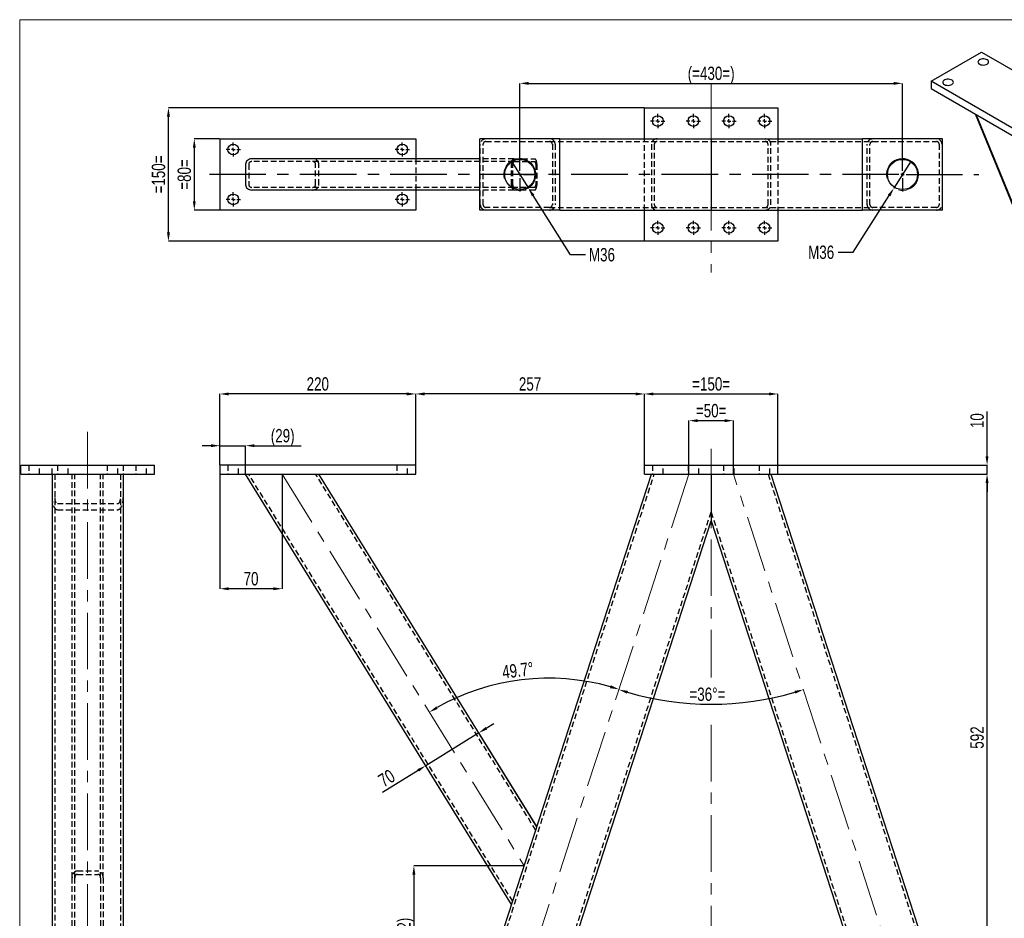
# Model space of a CAD drawing. Header units: millimetres. Extents: x 0 to 841, y 0 to 594.
# Tile 7 of 12: x 392 to 613, y 106 to 308. Entities that reach past the tile are written whole.
import ezdxf

# ---------------------------------------------------------------- set-up
doc = ezdxf.new("R2010")
doc.units = ezdxf.units.MM
doc.header["$PDSIZE"] = -1
doc.linetypes.add('CENTERX2', pattern=[20.32, 12.7, -2.54, 2.54, -2.54])
doc.linetypes.add('HIDDEN', pattern=[1.905, 1.27, -0.635])
for name, color, linetype in [('COTES', 1, 'Continuous'), ('TRAIT-FINS', 9, 'Continuous'), ('TRAIT-MIXTES', 3, 'CENTERX2'), ('TRAIT-TIRET', 2, 'HIDDEN')]:
    doc.layers.add(name, color=color, linetype=linetype)
doc.layers.add('TRAIT-FORT', color=4, linetype='Continuous', lineweight=25)
doc.styles.add('SLDTEXTSTYLE0', font='TXT', dxfattribs={"width": 0.75})
doc.dimstyles.new('SLDDIMSTYLE10', dxfattribs={"dimtxt": 3, "dimasz": 2, "dimexe": 0, "dimexo": 0.0625, "dimgap": 0.75, "dimtad": 1, "dimdec": 4, "dimlfac": 5, "dimzin": 12, "dimdsep": 46, "dimtxsty": 'SLDTEXTSTYLE0', "dimsah": 1, "dimcen": 0.09, "dimazin": 3, "dimtfac": 1, "dimtofl": 0, "dimtmove": 0, "dimatfit": 3, "dimfxl": 1, "dimfrac": 2, "dimtolj": 1, "dimtzin": 12, "dimarcsym": 0})
doc.dimstyles.new('SLDDIMSTYLE12', dxfattribs={"dimtxt": 3, "dimasz": 2, "dimexe": 0, "dimexo": 0.0625, "dimgap": 0.75, "dimtad": 1, "dimdec": 0, "dimlfac": 5, "dimrnd": 1e-09, "dimzin": 12, "dimdsep": 46, "dimtxsty": 'SLDTEXTSTYLE0', "dimsah": 1, "dimcen": 0.09, "dimadec": 0, "dimazin": 3, "dimtfac": 1, "dimtdec": 0, "dimtmove": 0, "dimatfit": 0, "dimfxl": 1, "dimfrac": 2, "dimtolj": 1, "dimtzin": 12, "dimarcsym": 0})
doc.dimstyles.new('SLDDIMSTYLE14', dxfattribs={"dimtxt": 3, "dimasz": 2, "dimexe": 0, "dimexo": 0.0625, "dimgap": 0.75, "dimtad": 1, "dimdec": 4, "dimlfac": 5, "dimzin": 12, "dimdsep": 46, "dimtxsty": 'SLDTEXTSTYLE0', "dimsah": 1, "dimcen": 0.09, "dimadec": 1, "dimazin": 3, "dimtfac": 1, "dimtofl": 0, "dimtmove": 0, "dimatfit": 3, "dimfxl": 1, "dimfrac": 2, "dimtolj": 1, "dimtzin": 12, "dimarcsym": 0})
doc.dimstyles.new('SLDDIMSTYLE5', dxfattribs={"dimtxt": 3, "dimasz": 2, "dimexe": 0, "dimexo": 0.0625, "dimgap": 0.75, "dimtad": 1, "dimlfac": 5, "dimrnd": 1e-09, "dimzin": 12, "dimdsep": 46, "dimtxsty": 'SLDTEXTSTYLE0', "dimsah": 1, "dimcen": 0.09, "dimadec": 0, "dimazin": 3, "dimtfac": 1, "dimtofl": 0, "dimtmove": 0, "dimatfit": 3, "dimfxl": 1, "dimfrac": 2, "dimtolj": 1, "dimtzin": 12, "dimarcsym": 0})
doc.dimstyles.new('SLDDIMSTYLE6', dxfattribs={"dimtxt": 3, "dimasz": 2, "dimexe": 0, "dimexo": 0.0625, "dimgap": 0.75, "dimtad": 1, "dimlfac": 5, "dimrnd": 1e-09, "dimzin": 12, "dimdsep": 46, "dimtxsty": 'SLDTEXTSTYLE0', "dimsah": 1, "dimcen": 0.09, "dimadec": 0, "dimazin": 3, "dimtfac": 1, "dimtmove": 0, "dimatfit": 0, "dimfxl": 1, "dimfrac": 2, "dimtolj": 1, "dimtzin": 12, "dimarcsym": 0})
doc.dimstyles.new('SLDDIMSTYLE7', dxfattribs={"dimtxt": 3, "dimasz": 2, "dimexe": 0, "dimexo": 0.0625, "dimgap": 0.75, "dimtad": 0, "dimtih": 1, "dimtoh": 1, "dimlfac": 5, "dimrnd": 1e-09, "dimzin": 12, "dimdsep": 46, "dimtxsty": 'SLDTEXTSTYLE0', "dimblk1": 'NONE', "dimsah": 1, "dimcen": 0, "dimadec": 0, "dimazin": 3, "dimtfac": 1, "dimtmove": 0, "dimatfit": 3, "dimldrblk": 'NONE', "dimfxl": 1, "dimfrac": 2, "dimtolj": 1, "dimtzin": 12, "dimarcsym": 0})

# ---------------------------------------------------------------- blocks, each defined once
blk = doc.blocks.new('_D_89')
at = {"layer": 'COTES', "color": 0, "lineweight": -2, "transparency": 16777216}
blk.add_arc((546.93, 221.44), 67.1, 253.7077, 286.2923, dxfattribs=at)
at = {"layer": 'COTES', "color": 0, "transparency": 16777216}
for points in [[(528, 156.71), (528.2, 157.34), (526.19, 157.62)], [(565.65, 157.34), (565.85, 156.71), (567.66, 157.62)]]:
    blk.add_solid(points, dxfattribs=at)
at = {"layer": 'Defpoints', "color": 0, "transparency": 16777216}
for p in [(541.93, 206.05), (551.93, 206.05), (539.91, 154.7), (503.46, 87.65), (590.4, 87.65)]:
    blk.add_point(p, dxfattribs=at)
at = {"layer": 'COTES', "color": 0, "transparency": 16777216, "insert": (542.05, 158.08), "char_height": 3, "attachment_point": 1, "style": 'SLDTEXTSTYLE0'}
blk.add_mtext('\\A1;=36°=', dxfattribs=at)
blk = doc.blocks.new('_D_90')
at = {"layer": 'COTES', "color": 0, "lineweight": -2, "transparency": 16777216}
for p, q in [((541.93, 206.11), (541.93, 218.05)), ((543.93, 218.05), (549.93, 218.05)), ((551.93, 206.11), (551.93, 218.05))]:
    blk.add_line(p, q, dxfattribs=at)
at = {"layer": 'COTES', "color": 0, "transparency": 16777216}
for points in [[(543.93, 218.38), (543.93, 217.71), (541.93, 218.05)], [(549.93, 218.38), (549.93, 217.71), (551.93, 218.05)]]:
    blk.add_solid(points, dxfattribs=at)
at = {"layer": 'Defpoints', "color": 0, "transparency": 16777216}
for p in [(551.93, 218.05), (541.93, 206.05), (551.93, 206.05)]:
    blk.add_point(p, dxfattribs=at)
at = {"layer": 'COTES', "color": 0, "transparency": 16777216, "insert": (546.93, 221.8), "char_height": 3, "attachment_point": 2, "style": 'SLDTEXTSTYLE0'}
blk.add_mtext('\\A1;=50=', dxfattribs=at)
blk = doc.blocks.new('_D_91')
at = {"layer": 'COTES', "color": 0, "lineweight": -2, "transparency": 16777216}
blk.add_arc((510.44, 109.13), 51.05, 74.2449, 119.4765, dxfattribs=at)
at = {"layer": 'COTES', "color": 0, "transparency": 16777216}
for points in [[(524.39, 158.58), (524.2, 157.94), (526.21, 157.68)], [(485.49, 153.28), (485.15, 153.85), (483.6, 152.55)]]:
    blk.add_solid(points, dxfattribs=at)
at = {"layer": 'Defpoints', "color": 0, "transparency": 16777216}
for p in [(450.53, 206.05), (541.93, 206.05), (511.71, 160.16), (504.92, 118.05), (503.46, 87.65)]:
    blk.add_point(p, dxfattribs=at)
at = {"layer": 'COTES', "color": 0, "transparency": 16777216, "insert": (499.8, 163.04), "char_height": 3, "attachment_point": 1, "rotation": 6.8607, "style": 'SLDTEXTSTYLE0'}
blk.add_mtext('\\A1;49.7°', dxfattribs=at)
blk = doc.blocks.new('_D_92')
at = {"layer": 'COTES', "color": 0, "lineweight": -2, "transparency": 16777216}
for p, q in [((504.86, 118.05), (480.13, 118.05)), ((480.13, 116.05), (480.13, 89.65)), ((494.87, 87.65), (480.13, 87.65))]:
    blk.add_line(p, q, dxfattribs=at)
at = {"layer": 'COTES', "color": 0, "transparency": 16777216}
for points in [[(479.79, 116.05), (480.46, 116.05), (480.13, 118.05)], [(479.79, 89.65), (480.46, 89.65), (480.13, 87.65)]]:
    blk.add_solid(points, dxfattribs=at)
at = {"layer": 'Defpoints', "color": 0, "transparency": 16777216}
for p in [(504.92, 118.05), (480.13, 87.65), (494.93, 87.65)]:
    blk.add_point(p, dxfattribs=at)
at = {"layer": 'COTES', "color": 0, "transparency": 16777216, "insert": (476.38, 102.85), "char_height": 3, "attachment_point": 2, "rotation": 90, "style": 'SLDTEXTSTYLE0'}
blk.add_mtext('\\A1;(152)', dxfattribs=at)
blk = doc.blocks.new('_D_93')
at = {"layer": 'COTES', "color": 0, "lineweight": -2, "transparency": 16777216}
for p, q in [((436.53, 205.98), (436.53, 180.29)), ((450.53, 205.98), (450.53, 180.29)), ((448.53, 180.29), (438.53, 180.29))]:
    blk.add_line(p, q, dxfattribs=at)
at = {"layer": 'COTES', "color": 0, "transparency": 16777216}
for points in [[(438.53, 180.62), (438.53, 179.95), (436.53, 180.29)], [(448.53, 180.62), (448.53, 179.95), (450.53, 180.29)]]:
    blk.add_solid(points, dxfattribs=at)
at = {"layer": 'Defpoints', "color": 0, "transparency": 16777216}
for p in [(436.53, 206.05), (450.53, 206.05), (436.53, 180.29)]:
    blk.add_point(p, dxfattribs=at)
at = {"layer": 'COTES', "color": 0, "transparency": 16777216, "insert": (443.53, 184.04), "char_height": 3, "attachment_point": 2, "style": 'SLDTEXTSTYLE0'}
blk.add_mtext('\\A1;70', dxfattribs=at)
blk = doc.blocks.new('_D_94')
at = {"layer": 'COTES', "color": 0, "lineweight": -2, "transparency": 16777216}
for p, q in [((561.99, 206.05), (608.93, 206.05)), ((608.93, 89.65), (608.93, 204.05)), ((598.99, 87.65), (608.93, 87.65))]:
    blk.add_line(p, q, dxfattribs=at)
at = {"layer": 'COTES', "color": 0, "transparency": 16777216}
for points in [[(608.59, 204.05), (609.26, 204.05), (608.93, 206.05)], [(608.59, 89.65), (609.26, 89.65), (608.93, 87.65)]]:
    blk.add_solid(points, dxfattribs=at)
at = {"layer": 'Defpoints', "color": 0, "transparency": 16777216}
for p in [(561.93, 206.05), (608.93, 206.05), (598.93, 87.65)]:
    blk.add_point(p, dxfattribs=at)
at = {"layer": 'COTES', "color": 0, "transparency": 16777216, "insert": (605.18, 146.85), "char_height": 3, "attachment_point": 2, "rotation": 90, "style": 'SLDTEXTSTYLE0'}
blk.add_mtext('\\A1;592', dxfattribs=at)
blk = doc.blocks.new('_D_96')
at = {"layer": 'COTES', "color": 0, "lineweight": -2, "transparency": 16777216}
for p, q in [((608.93, 210.05), (608.93, 220.11)), ((561.99, 208.05), (608.93, 208.05)), ((608.93, 206.05), (608.93, 208.05)), ((561.99, 206.05), (608.93, 206.05)), ((608.93, 204.05), (608.93, 202.05))]:
    blk.add_line(p, q, dxfattribs=at)
at = {"layer": 'COTES', "color": 0, "transparency": 16777216}
for points in [[(608.59, 210.05), (609.26, 210.05), (608.93, 208.05)], [(608.59, 204.05), (609.26, 204.05), (608.93, 206.05)]]:
    blk.add_solid(points, dxfattribs=at)
at = {"layer": 'Defpoints', "color": 0, "transparency": 16777216}
for p in [(561.93, 208.05), (561.93, 206.05), (608.93, 206.05)]:
    blk.add_point(p, dxfattribs=at)
at = {"layer": 'COTES', "color": 0, "transparency": 16777216, "insert": (605.18, 218.05), "char_height": 3, "attachment_point": 2, "rotation": 90, "style": 'SLDTEXTSTYLE0'}
blk.add_mtext('\\A1;10', dxfattribs=at)
blk = doc.blocks.new('_D_100')
at = {"layer": 'COTES', "color": 0, "lineweight": -2, "transparency": 16777216}
for p, q in [((531.93, 208.11), (531.93, 224.05)), ((533.93, 224.05), (559.93, 224.05)), ((561.93, 208.11), (561.93, 224.05))]:
    blk.add_line(p, q, dxfattribs=at)
at = {"layer": 'COTES', "color": 0, "transparency": 16777216}
for points in [[(533.93, 224.38), (533.93, 223.71), (531.93, 224.05)], [(559.93, 224.38), (559.93, 223.71), (561.93, 224.05)]]:
    blk.add_solid(points, dxfattribs=at)
at = {"layer": 'Defpoints', "color": 0, "transparency": 16777216}
for p in [(561.93, 224.05), (531.93, 208.05), (561.93, 208.05)]:
    blk.add_point(p, dxfattribs=at)
at = {"layer": 'COTES', "color": 0, "transparency": 16777216, "insert": (546.93, 227.8), "char_height": 3, "attachment_point": 2, "style": 'SLDTEXTSTYLE0'}
blk.add_mtext('\\A1;=150=', dxfattribs=at)
blk = doc.blocks.new('_D_101')
at = {"layer": 'COTES', "color": 0, "lineweight": -2, "transparency": 16777216}
for p, q in [((436.53, 208.11), (436.53, 224.05)), ((478.53, 224.05), (438.53, 224.05)), ((480.53, 208.11), (480.53, 224.05))]:
    blk.add_line(p, q, dxfattribs=at)
at = {"layer": 'COTES', "color": 0, "transparency": 16777216}
for points in [[(438.53, 224.38), (438.53, 223.71), (436.53, 224.05)], [(478.53, 224.38), (478.53, 223.71), (480.53, 224.05)]]:
    blk.add_solid(points, dxfattribs=at)
at = {"layer": 'Defpoints', "color": 0, "transparency": 16777216}
for p in [(436.53, 224.05), (436.53, 208.05), (480.53, 208.05)]:
    blk.add_point(p, dxfattribs=at)
at = {"layer": 'COTES', "color": 0, "transparency": 16777216, "insert": (458.53, 227.8), "char_height": 3, "attachment_point": 2, "style": 'SLDTEXTSTYLE0'}
blk.add_mtext('\\A1;220', dxfattribs=at)
blk = doc.blocks.new('_D_102')
at = {"layer": 'COTES', "color": 0, "lineweight": -2, "transparency": 16777216}
for p, q in [((480.53, 208.11), (480.53, 224.05)), ((529.93, 224.05), (482.53, 224.05)), ((531.93, 208.11), (531.93, 224.05))]:
    blk.add_line(p, q, dxfattribs=at)
at = {"layer": 'COTES', "color": 0, "transparency": 16777216}
for points in [[(482.53, 224.38), (482.53, 223.71), (480.53, 224.05)], [(529.93, 224.38), (529.93, 223.71), (531.93, 224.05)]]:
    blk.add_solid(points, dxfattribs=at)
at = {"layer": 'Defpoints', "color": 0, "transparency": 16777216}
for p in [(480.53, 224.05), (480.53, 208.05), (531.93, 208.05)]:
    blk.add_point(p, dxfattribs=at)
at = {"layer": 'COTES', "color": 0, "transparency": 16777216, "insert": (506.23, 227.8), "char_height": 3, "attachment_point": 2, "style": 'SLDTEXTSTYLE0'}
blk.add_mtext('\\A1;257', dxfattribs=at)
blk = doc.blocks.new('_D_103')
at = {"layer": 'COTES', "color": 0, "lineweight": -2, "transparency": 16777216}
for p, q in [((434.53, 212.43), (432.53, 212.43)), ((436.53, 208.11), (436.53, 212.43)), ((436.53, 212.43), (442.3, 212.43)), ((442.3, 206.11), (442.3, 212.43)), ((444.3, 212.43), (454.76, 212.43))]:
    blk.add_line(p, q, dxfattribs=at)
at = {"layer": 'COTES', "color": 0, "transparency": 16777216}
for points in [[(434.53, 212.76), (434.53, 212.1), (436.53, 212.43)], [(444.3, 212.76), (444.3, 212.1), (442.3, 212.43)]]:
    blk.add_solid(points, dxfattribs=at)
at = {"layer": 'Defpoints', "color": 0, "transparency": 16777216}
for p in [(436.53, 212.43), (436.53, 208.05), (442.3, 206.05)]:
    blk.add_point(p, dxfattribs=at)
at = {"layer": 'COTES', "color": 0, "transparency": 16777216, "insert": (450.64, 216.18), "char_height": 3, "attachment_point": 2, "style": 'SLDTEXTSTYLE0'}
blk.add_mtext('\\A1;(29)', dxfattribs=at)
blk = doc.blocks.new('_D_104')
at = {"layer": 'COTES', "color": 0, "lineweight": -2, "transparency": 16777216}
for p, q in [((496.4, 148.94), (498.11, 150)), ((494.7, 147.89), (482.79, 140.53)), ((507.73, 126.83), (494.7, 147.89)), ((481.09, 139.48), (473.1, 134.54)), ((502.05, 109.37), (482.79, 140.53))]:
    blk.add_line(p, q, dxfattribs=at)
at = {"layer": 'COTES', "color": 0, "transparency": 16777216}
for points in [[(496.23, 149.23), (496.58, 148.66), (494.7, 147.89)], [(480.92, 139.76), (481.27, 139.2), (482.79, 140.53)]]:
    blk.add_solid(points, dxfattribs=at)
at = {"layer": 'Defpoints', "color": 0, "transparency": 16777216}
for p in [(482.79, 140.53), (507.76, 126.77), (502.09, 109.32)]:
    blk.add_point(p, dxfattribs=at)
at = {"layer": 'COTES', "color": 0, "transparency": 16777216, "insert": (473.2, 139.01), "char_height": 3, "attachment_point": 2, "rotation": 31.7214, "style": 'SLDTEXTSTYLE0'}
blk.add_mtext('\\A1;70', dxfattribs=at)
blk = doc.blocks.new('_D_105')
at = {"layer": 'COTES', "color": 0, "lineweight": -2, "transparency": 16777216}
for p, q in [((531.87, 288.36), (424.97, 288.36)), ((424.97, 260.36), (424.97, 286.36)), ((531.87, 258.36), (424.97, 258.36))]:
    blk.add_line(p, q, dxfattribs=at)
at = {"layer": 'COTES', "color": 0, "transparency": 16777216}
for points in [[(424.64, 286.36), (425.3, 286.36), (424.97, 288.36)], [(424.64, 260.36), (425.3, 260.36), (424.97, 258.36)]]:
    blk.add_solid(points, dxfattribs=at)
at = {"layer": 'Defpoints', "color": 0, "transparency": 16777216}
for p in [(424.97, 288.36), (531.93, 288.36), (531.93, 258.36)]:
    blk.add_point(p, dxfattribs=at)
at = {"layer": 'COTES', "color": 0, "transparency": 16777216, "insert": (421.22, 273.36), "char_height": 3, "attachment_point": 2, "rotation": 90, "style": 'SLDTEXTSTYLE0'}
blk.add_mtext('\\A1;=150=', dxfattribs=at)
blk = doc.blocks.new('_D_106')
at = {"layer": 'COTES', "color": 0, "lineweight": -2, "transparency": 16777216}
for p, q in [((502.01, 276.41), (505.85, 270.32)), ((515.32, 255.33), (506.92, 268.63)), ((518.71, 255.33), (515.32, 255.33))]:
    blk.add_line(p, q, dxfattribs=at)
at = {"layer": 'COTES', "color": 0, "transparency": 16777216}
blk.add_solid([(507.2, 268.81), (506.64, 268.45), (505.85, 270.32)], dxfattribs=at)
at = {"layer": 'Defpoints', "color": 0, "transparency": 16777216}
for p in [(502.01, 276.41), (505.85, 270.32)]:
    blk.add_point(p, dxfattribs=at)
at = {"layer": 'COTES', "color": 0, "transparency": 16777216, "insert": (519.46, 256.83), "char_height": 3, "attachment_point": 1, "style": 'SLDTEXTSTYLE0'}
blk.add_mtext('\\A1;M36', dxfattribs=at)
blk = doc.blocks.new('_None')
blk = doc.blocks.new('_D_107')
at = {"layer": 'COTES', "color": 0, "lineweight": -2, "transparency": 16777216}
for p, q in [((591.85, 276.41), (588, 270.32)), ((578.87, 255.89), (586.93, 268.63)), ((575.47, 255.89), (578.87, 255.89))]:
    blk.add_line(p, q, dxfattribs=at)
at = {"layer": 'COTES', "color": 0, "transparency": 16777216}
blk.add_solid([(586.65, 268.81), (587.21, 268.45), (588, 270.32)], dxfattribs=at)
at = {"layer": 'Defpoints', "color": 0, "transparency": 16777216}
for p in [(591.85, 276.41), (588, 270.32)]:
    blk.add_point(p, dxfattribs=at)
at = {"layer": 'COTES', "color": 0, "transparency": 16777216, "insert": (568.72, 257.39), "char_height": 3, "attachment_point": 1, "style": 'SLDTEXTSTYLE0'}
blk.add_mtext('\\A1;M36', dxfattribs=at)
blk = doc.blocks.new('_D_108')
at = {"layer": 'COTES', "color": 0, "lineweight": -2, "transparency": 16777216}
for p, q in [((503.93, 277.23), (503.93, 293.84)), ((505.93, 293.84), (587.93, 293.84)), ((589.93, 277.23), (589.93, 293.84))]:
    blk.add_line(p, q, dxfattribs=at)
at = {"layer": 'COTES', "color": 0, "transparency": 16777216}
for points in [[(505.93, 294.17), (505.93, 293.5), (503.93, 293.84)], [(587.93, 294.17), (587.93, 293.5), (589.93, 293.84)]]:
    blk.add_solid(points, dxfattribs=at)
at = {"layer": 'Defpoints', "color": 0, "transparency": 16777216}
for p in [(589.93, 293.84), (503.93, 277.16), (589.93, 277.16)]:
    blk.add_point(p, dxfattribs=at)
at = {"layer": 'COTES', "color": 0, "transparency": 16777216, "insert": (546.93, 297.59), "char_height": 3, "attachment_point": 2, "style": 'SLDTEXTSTYLE0'}
blk.add_mtext('\\A1;(=430=)', dxfattribs=at)
blk = doc.blocks.new('_D_109')
at = {"layer": 'COTES', "color": 0, "lineweight": -2, "transparency": 16777216}
for p, q in [((436.47, 281.36), (430.78, 281.36)), ((430.78, 279.36), (430.78, 267.36)), ((436.47, 265.36), (430.78, 265.36))]:
    blk.add_line(p, q, dxfattribs=at)
at = {"layer": 'COTES', "color": 0, "transparency": 16777216}
for points in [[(430.44, 279.36), (431.11, 279.36), (430.78, 281.36)], [(430.44, 267.36), (431.11, 267.36), (430.78, 265.36)]]:
    blk.add_solid(points, dxfattribs=at)
at = {"layer": 'Defpoints', "color": 0, "transparency": 16777216}
for p in [(436.53, 281.36), (430.78, 265.36), (436.53, 265.36)]:
    blk.add_point(p, dxfattribs=at)
at = {"layer": 'COTES', "color": 0, "transparency": 16777216, "insert": (427.03, 273.36), "char_height": 3, "attachment_point": 2, "rotation": 90, "style": 'SLDTEXTSTYLE0'}
blk.add_mtext('\\A1;=80=', dxfattribs=at)
blk = doc.blocks.new('SW_CENTERMARKSYMBOL_113')
at = {"layer": 'TRAIT-MIXTES', "color": 0}
for p, q in [((0, 0.8), (0, 3.8)), ((-0.8, 0), (-3.8, 0)), ((0, 0), (-0.4, 0)), ((0, 0), (0, 0.4)), ((0, 0), (0, -0.4)), ((0, 0), (0.4, 0)), ((0.8, 0), (3.8, 0)), ((0, -0.8), (0, -3.8))]:
    blk.add_line(p, q, dxfattribs=at)
blk = doc.blocks.new('SW_CENTERMARKSYMBOL_114')
at = {"layer": 'TRAIT-MIXTES', "color": 0}
for p, q in [((-0.8, 0), (-1.6, 0)), ((0, 0), (-0.4, 0)), ((0, 0.8), (0, 1.6)), ((0, 0), (0, 0.4)), ((0, 0), (0, -0.4)), ((0, 0), (0.4, 0)), ((0.8, 0), (1.6, 0)), ((0, -0.8), (0, -1.6))]:
    blk.add_line(p, q, dxfattribs=at)
blk = doc.blocks.new('SW_CENTERMARKSYMBOL_115')
at = {"layer": 'TRAIT-MIXTES', "color": 0}
for p, q in [((-0.8, 0), (-1.6, 0)), ((0, 0), (-0.4, 0)), ((0, 0.8), (0, 1.6)), ((0, 0), (0, 0.4)), ((0, 0), (0, -0.4)), ((0, 0), (0.4, 0)), ((0.8, 0), (1.6, 0)), ((0, -0.8), (0, -1.6))]:
    blk.add_line(p, q, dxfattribs=at)
blk = doc.blocks.new('SW_CENTERMARKSYMBOL_116')
at = {"layer": 'TRAIT-MIXTES', "color": 0}
for p, q in [((-0.8, 0), (-1.6, 0)), ((0, 0), (-0.4, 0)), ((0, 0.8), (0, 1.6)), ((0, 0), (0, 0.4)), ((0, 0), (0, -0.4)), ((0, 0), (0.4, 0)), ((0.8, 0), (1.6, 0)), ((0, -0.8), (0, -1.6))]:
    blk.add_line(p, q, dxfattribs=at)
blk = doc.blocks.new('SW_CENTERMARKSYMBOL_117')
at = {"layer": 'TRAIT-MIXTES', "color": 0}
for p, q in [((-0.8, 0), (-1.6, 0)), ((0, 0), (-0.4, 0)), ((0, 0.8), (0, 1.6)), ((0, 0), (0, 0.4)), ((0, 0), (0, -0.4)), ((0, 0), (0.4, 0)), ((0.8, 0), (1.6, 0)), ((0, -0.8), (0, -1.6))]:
    blk.add_line(p, q, dxfattribs=at)
blk = doc.blocks.new('SW_CENTERMARKSYMBOL_118')
at = {"layer": 'TRAIT-MIXTES', "color": 0}
for p, q in [((0, 0.8), (0, 3.8)), ((-0.8, 0), (-156.14, 0)), ((0, 0), (-0.4, 0)), ((0, 0), (0, 0.4)), ((0, 0), (0, -0.4)), ((0, 0), (0.4, 0)), ((0.8, 0), (17.14, 0)), ((0, -0.8), (0, -3.8))]:
    blk.add_line(p, q, dxfattribs=at)
blk = doc.blocks.new('SW_CENTERMARKSYMBOL_119')
at = {"layer": 'TRAIT-MIXTES', "color": 0}
for p, q in [((-0.8, 0), (-1.6, 0)), ((0, 0), (-0.4, 0)), ((0, 0.8), (0, 1.6)), ((0, 0), (0, 0.4)), ((0, 0), (0, -0.4)), ((0, 0), (0.4, 0)), ((0.8, 0), (1.6, 0)), ((0, -0.8), (0, -1.6))]:
    blk.add_line(p, q, dxfattribs=at)
blk = doc.blocks.new('SW_CENTERMARKSYMBOL_120')
at = {"layer": 'TRAIT-MIXTES', "color": 0}
for p, q in [((-0.8, 0), (-1.6, 0)), ((0, 0), (-0.4, 0)), ((0, 0.8), (0, 1.6)), ((0, 0), (0, 0.4)), ((0, 0), (0, -0.4)), ((0, 0), (0.4, 0)), ((0.8, 0), (1.6, 0)), ((0, -0.8), (0, -1.6))]:
    blk.add_line(p, q, dxfattribs=at)
blk = doc.blocks.new('SW_CENTERMARKSYMBOL_121')
at = {"layer": 'TRAIT-MIXTES', "color": 0}
for p, q in [((-0.8, 0), (-1.6, 0)), ((0, 0), (-0.4, 0)), ((0, 0.8), (0, 1.6)), ((0, 0), (0, 0.4)), ((0, 0), (0, -0.4)), ((0, 0), (0.4, 0)), ((0.8, 0), (1.6, 0)), ((0, -0.8), (0, -1.6))]:
    blk.add_line(p, q, dxfattribs=at)
blk = doc.blocks.new('SW_CENTERMARKSYMBOL_122')
at = {"layer": 'TRAIT-MIXTES', "color": 0}
for p, q in [((-0.8, 0), (-1.6, 0)), ((0, 0), (-0.4, 0)), ((0, 0.8), (0, 1.6)), ((0, 0), (0, 0.4)), ((0, 0), (0, -0.4)), ((0, 0), (0.4, 0)), ((0.8, 0), (1.6, 0)), ((0, -0.8), (0, -1.6))]:
    blk.add_line(p, q, dxfattribs=at)
blk = doc.blocks.new('SW_CENTERMARKSYMBOL_123')
at = {"layer": 'TRAIT-MIXTES', "color": 0}
for p, q in [((-0.8, 0), (-1.6, 0)), ((0, 0), (-0.4, 0)), ((0, 0.8), (0, 1.6)), ((0, 0), (0, 0.4)), ((0, 0), (0, -0.4)), ((0, 0), (0.4, 0)), ((0.8, 0), (1.6, 0)), ((0, -0.8), (0, -1.6))]:
    blk.add_line(p, q, dxfattribs=at)
blk = doc.blocks.new('SW_CENTERMARKSYMBOL_124')
at = {"layer": 'TRAIT-MIXTES', "color": 0}
for p, q in [((-0.8, 0), (-1.6, 0)), ((0, 0), (-0.4, 0)), ((0, 0.8), (0, 1.6)), ((0, 0), (0, 0.4)), ((0, 0), (0, -0.4)), ((0, 0), (0.4, 0)), ((0.8, 0), (1.6, 0)), ((0, -0.8), (0, -1.6))]:
    blk.add_line(p, q, dxfattribs=at)
blk = doc.blocks.new('SW_CENTERMARKSYMBOL_125')
at = {"layer": 'TRAIT-MIXTES', "color": 0}
for p, q in [((-0.8, 0), (-1.6, 0)), ((0, 0), (-0.4, 0)), ((0, 0.8), (0, 1.6)), ((0, 0), (0, 0.4)), ((0, 0), (0, -0.4)), ((0, 0), (0.4, 0)), ((0.8, 0), (1.6, 0)), ((0, -0.8), (0, -1.6))]:
    blk.add_line(p, q, dxfattribs=at)
blk = doc.blocks.new('SW_CENTERMARKSYMBOL_126')
at = {"layer": 'TRAIT-MIXTES', "color": 0}
for p, q in [((-0.8, 0), (-1.6, 0)), ((0, 0), (-0.4, 0)), ((0, 0.8), (0, 1.6)), ((0, 0), (0, 0.4)), ((0, 0), (0, -0.4)), ((0, 0), (0.4, 0)), ((0.8, 0), (1.6, 0)), ((0, -0.8), (0, -1.6))]:
    blk.add_line(p, q, dxfattribs=at)

msp = doc.modelspace()

# ---------------------------------------------------------------- linework, layer by layer
at = {"lineweight": 18}
for q in [(732.684003, 308.138544), (391.542164, 23.278894)]:
    msp.add_line((391.542164, 308.138544), q, dxfattribs=at)
at = {"layer": 'TRAIT-FINS', "lineweight": 18}
msp.add_line((645.089599, 192.595281), (606.575318, 286.779871), dxfattribs=at)
for centre in [(503.92774, 273.364103), (589.92774, 273.364103)]:
    msp.add_arc(centre, 3.6, 255, 195, dxfattribs=at)
at = {"layer": 'TRAIT-FORT', "lineweight": 25}
for p, q in [((596.348765, 294.316616), (607.662474, 300.847881)), ((607.662474, 300.847881), (638.775172, 282.886903)), ((596.348765, 294.316616), (596.348765, 292.683535)), ((627.461463, 276.355638), (596.348765, 294.316616)), ((596.348765, 292.683535), (627.461463, 274.722556)), ((531.92774, 281.364103), (531.92774, 288.364103)), ((531.92774, 288.364103), (561.92774, 288.364103)), ((561.92774, 288.364103), (561.92774, 281.364103)), ((606.251183, 286.96699), (644.977922, 192.262848)), ((436.52774, 281.364103), (436.52774, 265.364103)), ((436.52774, 281.364103), (480.52774, 281.364103)), ((480.52774, 281.364103), (480.52774, 276.864103)), ((494.92774, 265.364103), (494.92774, 281.364103)), ((512.92774, 281.364103), (494.92774, 281.364103)), ((512.92774, 281.364103), (546.92774, 281.364103)), ((512.92774, 265.364103), (512.92774, 281.364103)), ((546.92774, 281.364103), (546.92774, 280.164103)), ((546.92774, 281.364103), (580.92774, 281.364103)), ((546.92774, 281.364103), (546.92774, 280.164103)), ((580.92774, 265.364103), (580.92774, 281.364103)), ((598.92774, 281.364103), (580.92774, 281.364103)), ((598.92774, 265.364103), (598.92774, 281.364103)), ((546.92774, 280.164103), (546.92774, 266.564103)), ((494.92774, 276.864103), (443.709141, 276.864103)), ((442.298396, 275.664103), (442.298396, 271.064103)), ((494.92774, 269.864103), (443.709141, 269.864103)), ((480.52774, 269.864103), (480.52774, 265.364103)), ((546.92774, 266.564103), (546.92774, 265.364103)), ((546.92774, 266.564103), (546.92774, 265.364103)), ((480.52774, 265.364103), (436.52774, 265.364103)), ((512.92774, 265.364103), (494.92774, 265.364103)), ((512.92774, 265.364103), (546.92774, 265.364103)), ((531.92774, 258.364103), (531.92774, 265.364103)), ((546.92774, 265.364103), (580.92774, 265.364103)), ((561.92774, 265.364103), (561.92774, 258.364103)), ((598.92774, 265.364103), (580.92774, 265.364103)), ((561.92774, 258.364103), (531.92774, 258.364103)), ((391.810516, 206.046797), (391.810516, 208.046797)), ((391.810516, 208.046797), (421.810516, 208.046797)), ((421.810516, 206.046797), (421.810516, 208.046797)), ((480.52774, 208.046797), (436.52774, 208.046797)), ((436.52774, 208.046797), (436.52774, 206.046797)), ((480.52774, 206.046797), (480.52774, 208.046797)), ((531.92774, 208.046797), (561.92774, 208.046797)), ((531.92774, 206.046797), (531.92774, 208.046797)), ((561.92774, 206.046797), (561.92774, 208.046797)), ((391.810516, 206.046797), (421.810516, 206.046797)), ((398.810516, 206.046797), (398.810516, 87.646797)), ((414.810516, 206.046797), (414.810516, 87.646797)), ((436.52774, 206.046797), (480.52774, 206.046797)), ((502.087757, 109.32048), (442.298396, 206.046797)), ((507.758461, 126.773115), (458.757084, 206.046797)), ((495.04555, 87.646797), (533.516042, 206.046797)), ((531.92774, 206.046797), (561.92774, 206.046797)), ((546.92774, 206.046797), (546.92774, 199.429953)), ((560.339438, 206.046797), (598.80993, 87.646797)), ((546.92774, 199.429953), (546.92774, 195.546671)), ((546.92774, 199.429953), (546.92774, 195.546671)), ((511.868946, 87.646797), (546.92774, 195.546671)), ((546.92774, 195.546671), (581.986534, 87.646797))]:
    msp.add_line(p, q, dxfattribs=at)
at = {"layer": 'TRAIT-FORT', "lineweight": 25, "flags": 128}
for points in [[(608.935266, 298.153734), (609.119628, 298.290943), (609.23909, 298.450309), (609.286145, 298.62182), (609.257838, 298.794697), (609.155945, 298.958079), (608.986871, 299.1017), (608.761238, 299.216535), (608.493223, 299.29537), (608.199668, 299.33325), (607.899016, 299.327796), (607.61016, 299.279349), (607.351249, 299.190955), (607.138552, 299.068168), (606.985432, 298.918701), (606.901512, 298.751948), (606.892063, 298.578386), (606.957681, 298.40892), (607.094241, 298.254199), (607.293163, 298.123943), (607.541949, 298.026339), (607.824966, 297.967517), (608.12443, 297.951176), (608.421527, 297.97834), (608.697587, 298.047304), (608.935266, 298.153734)], [(601.01567, 293.581849), (601.200032, 293.719058), (601.319494, 293.878424), (601.36655, 294.049934), (601.338242, 294.222811), (601.236349, 294.386193), (601.067275, 294.529814), (600.841642, 294.64465), (600.573627, 294.723484), (600.280072, 294.761365), (599.97942, 294.75591), (599.690564, 294.707464), (599.431653, 294.61907), (599.218956, 294.496282), (599.065836, 294.346816), (598.981916, 294.180063), (598.972467, 294.006501), (599.038085, 293.837035), (599.174645, 293.682313), (599.373567, 293.552058), (599.622353, 293.454453), (599.90537, 293.395632), (600.204835, 293.37929), (600.501931, 293.406455), (600.777991, 293.475419), (601.01567, 293.581849)]]:
    msp.add_lwpolyline(points, dxfattribs=at)
at = {"layer": 'TRAIT-FORT', "lineweight": 25}
for centre, radius in [((534.92774, 285.364103), 1.2), ((542.92774, 285.364103), 1.2), ((550.92774, 285.364103), 1.2), ((558.92774, 285.364103), 1.2), ((439.52774, 278.964103), 1.2), ((477.52774, 278.964103), 1.2), ((503.92774, 273.364103), 3.4), ((589.92774, 273.364103), 3.4), ((439.52774, 267.764103), 1.2), ((477.52774, 267.764103), 1.2), ((534.92774, 261.364103), 1.2), ((542.92774, 261.364103), 1.2), ((550.92774, 261.364103), 1.2), ((558.92774, 261.364103), 1.2)]:
    msp.add_circle(centre, radius, dxfattribs=at)
for centre, start_param, end_param in [((443.709141, 275.664103), 4.7123889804, 6.2831853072), ((443.709141, 271.064103), 0, 1.5707963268)]:
    msp.add_ellipse(centre, major_axis=(-1.410745, 0), ratio=0.8506145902, start_param=start_param, end_param=end_param, dxfattribs=at)
at = {"layer": 'TRAIT-MIXTES', "lineweight": 18}
for p, q in [((546.92774, 293.823901), (546.92774, 251.3504)), ((406.810516, 215.540604), (406.810516, 76.978241)), ((546.92774, 211.694573), (546.92774, 160.363646)), ((450.52774, 206.046797), (504.923109, 118.046797)), ((541.92774, 206.046797), (503.457248, 87.646797)), ((590.398232, 87.646797), (551.92774, 206.046797)), ((546.92774, 149.710057), (546.92774, 87.646797))]:
    msp.add_line(p, q, dxfattribs=at)
at = {"layer": 'TRAIT-TIRET'}
for p, q in [((531.92774, 265.364103), (531.92774, 281.364103)), ((561.92774, 281.364103), (561.92774, 265.364103)), ((495.04555, 266.564103), (495.04555, 280.164103)), ((495.676428, 266.564103), (495.676428, 280.164103)), ((496.307305, 280.764103), (510.607191, 280.764103)), ((510.607191, 280.764103), (546.92774, 280.764103)), ((511.238068, 280.164103), (511.238068, 266.564103)), ((511.868946, 280.164103), (511.868946, 266.564103)), ((533.516042, 280.164103), (533.516042, 266.564103)), ((534.14692, 280.164103), (534.14692, 266.564103)), ((546.92774, 280.764103), (583.248289, 280.764103)), ((559.70856, 266.564103), (559.70856, 280.164103)), ((560.339438, 266.564103), (560.339438, 280.164103)), ((581.986534, 266.564103), (581.986534, 280.164103)), ((582.617412, 266.564103), (582.617412, 280.164103)), ((583.248289, 280.764103), (597.548175, 280.764103)), ((598.179053, 280.164103), (598.179053, 266.564103)), ((598.80993, 280.164103), (598.80993, 266.564103)), ((480.52774, 276.864103), (480.52774, 269.864103)), ((502.573817, 276.864103), (494.92774, 276.864103)), ((502.573817, 276.864103), (507.272401, 276.864103)), ((443.003768, 275.664103), (443.003768, 271.064103)), ((502.573817, 276.264103), (443.709141, 276.264103)), ((458.051712, 271.064103), (458.051712, 275.664103)), ((458.757084, 271.064103), (458.757084, 275.664103)), ((502.087757, 271.064103), (502.087757, 275.664103)), ((502.330787, 271.064103), (502.330787, 275.664103)), ((502.573817, 276.264103), (507.272401, 276.264103)), ((507.515431, 275.664103), (507.515431, 271.064103)), ((507.758461, 275.664103), (507.758461, 271.064103)), ((502.573817, 270.464103), (443.709141, 270.464103)), ((507.272401, 270.464103), (502.573817, 270.464103)), ((502.573817, 269.864103), (494.92774, 269.864103)), ((507.272401, 269.864103), (502.573817, 269.864103)), ((510.607191, 265.964103), (496.307305, 265.964103)), ((510.607191, 265.964103), (546.92774, 265.964103)), ((546.92774, 265.964103), (583.248289, 265.964103)), ((597.548175, 265.964103), (583.248289, 265.964103)), ((393.610516, 208.046797), (393.610516, 206.046797)), ((396.010516, 206.046797), (396.010516, 208.046797)), ((398.810516, 206.046797), (398.810516, 208.046797)), ((400.010516, 208.046797), (400.010516, 206.046797)), ((402.410516, 206.046797), (402.410516, 208.046797)), ((411.210516, 208.046797), (411.210516, 206.046797)), ((413.610516, 206.046797), (413.610516, 208.046797)), ((414.810516, 208.046797), (414.810516, 206.046797)), ((417.610516, 208.046797), (417.610516, 206.046797)), ((420.010516, 206.046797), (420.010516, 208.046797)), ((438.32774, 208.046797), (438.32774, 206.046797)), ((440.72774, 206.046797), (440.72774, 208.046797)), ((476.32774, 208.046797), (476.32774, 206.046797)), ((478.72774, 206.046797), (478.72774, 208.046797)), ((533.72774, 208.046797), (533.72774, 206.046797)), ((536.12774, 206.046797), (536.12774, 208.046797)), ((541.72774, 208.046797), (541.72774, 206.046797)), ((544.12774, 206.046797), (544.12774, 208.046797)), ((549.72774, 208.046797), (549.72774, 206.046797)), ((552.12774, 206.046797), (552.12774, 208.046797)), ((557.72774, 208.046797), (557.72774, 206.046797)), ((560.12774, 206.046797), (560.12774, 208.046797)), ((399.410516, 206.046797), (399.410516, 87.646797)), ((403.310516, 115.355743), (403.310516, 206.046797)), ((403.910516, 115.355743), (403.910516, 206.046797)), ((409.710516, 115.355743), (409.710516, 206.046797)), ((410.310516, 115.355743), (410.310516, 206.046797)), ((414.210516, 206.046797), (414.210516, 87.646797)), ((502.330787, 110.06845), (443.003768, 206.046797)), ((507.515431, 126.025145), (458.051712, 206.046797)), ((495.676428, 87.646797), (534.14692, 206.046797)), ((559.70856, 206.046797), (598.179053, 87.646797)), ((400.010516, 199.417644), (413.610516, 199.417644)), ((400.010516, 198.04894), (413.610516, 198.04894)), ((511.238068, 87.646797), (546.92774, 197.488312)), ((546.92774, 197.488312), (582.617412, 87.646797)), ((403.310516, 100.737851), (403.310516, 115.355743)), ((403.910516, 100.737851), (403.910516, 115.355743)), ((404.510516, 116.867939), (409.110516, 116.867939)), ((404.510516, 116.111841), (409.110516, 116.111841)), ((409.710516, 115.355743), (409.710516, 100.737851)), ((410.310516, 115.355743), (410.310516, 100.737851))]:
    msp.add_line(p, q, dxfattribs=at)
for centre, major_axis, ratio, start_param, end_param in [((496.307305, 280.164103), (1.261755, 0), 0.9510565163, 1.5707963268, 3.1415926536), ((510.607191, 280.164103), (1.261755, 0), 0.9510565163, 0, 1.5707963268), ((534.777797, 280.164103), (1.261755, 0), 0.9510565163, 1.5707963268, 3.1415926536), ((559.077683, 280.164103), (1.261755, 0), 0.9510565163, 0, 1.5707963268), ((583.248289, 280.164103), (1.261755, 0), 0.9510565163, 1.5707963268, 3.1415926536), ((597.548175, 280.164103), (1.261755, 0), 0.9510565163, 0, 1.5707963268), ((496.307305, 280.164103), (0.630877, 0), 0.9510565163, 1.5707963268, 3.1415926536), ((510.607191, 280.164103), (0.630877, 0), 0.9510565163, 0, 1.5707963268), ((534.777797, 280.164103), (0.630877, 0), 0.9510565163, 1.5707963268, 3.1415926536), ((559.077683, 280.164103), (0.630877, 0), 0.9510565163, 0, 1.5707963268), ((583.248289, 280.164103), (0.630877, 0), 0.9510565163, 1.5707963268, 3.1415926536), ((597.548175, 280.164103), (0.630877, 0), 0.9510565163, 0, 1.5707963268), ((457.346339, 275.664103), (-1.410745, 0), 0.8506145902, 3.1415926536, 4.7123889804), ((502.573817, 275.664103), (0, 1.2), 0.405050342, 0, 1.5707963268), ((507.272401, 275.664103), (0, 1.2), 0.405050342, 4.7123889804, 6.2831853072), ((443.709141, 275.664103), (-0.705372, 0), 0.8506145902, 4.7123889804, 6.2831853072), ((457.346339, 275.664103), (-0.705372, 0), 0.8506145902, 3.1415926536, 4.7123889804), ((502.573817, 275.664103), (0, 0.6), 0.405050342, 0, 1.5707963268), ((507.272401, 275.664103), (0, 0.6), 0.405050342, 4.7123889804, 6.2831853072), ((443.709141, 271.064103), (-0.705372, 0), 0.8506145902, 0, 1.5707963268), ((457.346339, 271.064103), (-1.410745, 0), 0.8506145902, 1.5707963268, 3.1415926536), ((457.346339, 271.064103), (-0.705372, 0), 0.8506145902, 1.5707963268, 3.1415926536), ((502.573817, 271.064103), (0, 1.2), 0.405050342, 1.5707963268, 3.1415926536), ((502.573817, 271.064103), (0, 0.6), 0.405050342, 1.5707963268, 3.1415926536), ((507.272401, 271.064103), (0, 0.6), 0.405050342, 3.1415926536, 4.7123889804), ((507.272401, 271.064103), (0, 1.2), 0.405050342, 3.1415926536, 4.7123889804), ((496.307305, 266.564103), (1.261755, 0), 0.9510565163, 3.1415926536, 4.7123889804), ((496.307305, 266.564103), (0.630877, 0), 0.9510565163, 3.1415926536, 4.7123889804), ((510.607191, 266.564103), (1.261755, 0), 0.9510565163, 4.7123889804, 6.2831853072), ((510.607191, 266.564103), (0.630877, 0), 0.9510565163, 4.7123889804, 6.2831853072), ((534.777797, 266.564103), (1.261755, 0), 0.9510565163, 3.1415926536, 4.7123889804), ((534.777797, 266.564103), (0.630877, 0), 0.9510565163, 3.1415926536, 4.7123889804), ((559.077683, 266.564103), (1.261755, 0), 0.9510565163, 4.7123889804, 6.2831853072), ((559.077683, 266.564103), (0.630877, 0), 0.9510565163, 4.7123889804, 6.2831853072), ((583.248289, 266.564103), (1.261755, 0), 0.9510565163, 3.1415926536, 4.7123889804), ((583.248289, 266.564103), (0.630877, 0), 0.9510565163, 3.1415926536, 4.7123889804), ((597.548175, 266.564103), (1.261755, 0), 0.9510565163, 4.7123889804, 6.2831853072), ((597.548175, 266.564103), (0.630877, 0), 0.9510565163, 4.7123889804, 6.2831853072), ((400.010516, 200.786347), (0, -2.737406), 0.4383711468, 4.7123889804, 6.2831853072), ((400.010516, 200.786347), (0, 2.737406), 0.4383711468, 1.5707963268, 3.1415926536), ((400.010516, 200.786347), (0, -1.368703), 0.4383711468, 4.7123889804, 6.2831853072), ((400.010516, 200.786347), (0, 1.368703), 0.4383711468, 1.5707963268, 3.1415926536), ((413.610516, 200.786347), (0, -1.368703), 0.4383711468, 0, 1.5707963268), ((413.610516, 200.786347), (0, -2.737406), 0.4383711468, 0, 1.5707963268), ((413.610516, 200.786347), (0, 1.368703), 0.4383711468, 3.1415926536, 4.7123889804), ((413.610516, 200.786347), (0, 2.737406), 0.4383711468, 3.1415926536, 4.7123889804), ((404.510516, 115.355743), (0, 1.512196), 0.7935480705, 0, 1.5707963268), ((404.510516, 115.355743), (0, 0.756098), 0.7935480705, 0, 1.5707963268), ((409.110516, 115.355743), (0, 1.512196), 0.7935480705, 4.7123889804, 6.2831853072), ((409.110516, 115.355743), (0, 0.756098), 0.7935480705, 4.7123889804, 6.2831853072)]:
    msp.add_ellipse(centre, major_axis=major_axis, ratio=ratio, start_param=start_param, end_param=end_param, dxfattribs=at)

# ---------------------------------------------------------------- block references
at = {"layer": 'TRAIT-MIXTES'}
for name, p in [('SW_CENTERMARKSYMBOL_126', (534.92774, 285.364103)), ('SW_CENTERMARKSYMBOL_119', (542.92774, 285.364103)), ('SW_CENTERMARKSYMBOL_120', (550.92774, 285.364103)), ('SW_CENTERMARKSYMBOL_121', (558.92774, 285.364103)), ('SW_CENTERMARKSYMBOL_117', (439.52774, 278.964103)), ('SW_CENTERMARKSYMBOL_114', (477.52774, 278.964103)), ('SW_CENTERMARKSYMBOL_118', (589.92774, 273.364103)), ('SW_CENTERMARKSYMBOL_113', (503.92774, 273.364103)), ('SW_CENTERMARKSYMBOL_116', (439.52774, 267.764103)), ('SW_CENTERMARKSYMBOL_115', (477.52774, 267.764103)), ('SW_CENTERMARKSYMBOL_125', (534.92774, 261.364103)), ('SW_CENTERMARKSYMBOL_124', (542.92774, 261.364103)), ('SW_CENTERMARKSYMBOL_123', (550.92774, 261.364103)), ('SW_CENTERMARKSYMBOL_122', (558.92774, 261.364103))]:
    msp.add_blockref(name, p, dxfattribs=at)

# ---------------------------------------------------------------- dimensions: what is measured, and where the dimension line sits
at = {"layer": 'COTES'}
for base, p1, p2, text, dimstyle, picture, middle in [((589.92774, 293.837876), (503.92774, 277.164103), (589.92774, 277.164103), '(=<>=)', 'SLDDIMSTYLE5', '_D_108', (546.92774, 293.837876)), ((561.92774, 224.046797), (531.92774, 208.046797), (561.92774, 208.046797), '=<>=', 'SLDDIMSTYLE5', '_D_100', (546.92774, 224.046797)), ((551.92774, 218.046797), (541.92774, 206.046797), (551.92774, 206.046797), '=<>=', 'SLDDIMSTYLE6', '_D_90', (546.92774, 218.046797)), ((436.52774, 212.429343), (442.298396, 206.046797), (436.52774, 208.046797), '(<>)', 'SLDDIMSTYLE12', '_D_103', (450.636254, 212.429343))]:
    dim = msp.add_linear_dim(base=base, p1=p1, p2=p2, text=text, dimstyle=dimstyle, dxfattribs=at)
    dim.commit()
    dim.dimension.update_dxf_attribs({"geometry": picture, "text_midpoint": middle, "dimtype": 160})
for base, p1, p2, text, picture, middle in [((424.969093, 288.364103), (531.92774, 258.364103), (531.92774, 288.364103), '=<>=', '_D_105', (424.969093, 273.364103)), ((430.775363, 265.364103), (436.52774, 281.364103), (436.52774, 265.364103), '=<>=', '_D_109', (430.775363, 273.364103)), ((480.126397, 87.646797), (504.923109, 118.046797), (494.92774, 87.646797), '(<>)', '_D_92', (480.126397, 102.846797))]:
    dim = msp.add_linear_dim(base=base, p1=p1, p2=p2, angle=90, text=text, dimstyle='SLDDIMSTYLE5', dxfattribs=at)
    dim.commit()
    dim.dimension.update_dxf_attribs({"geometry": picture, "text_midpoint": middle, "dimtype": 160})
for p1, p2, picture, middle in [((502.005209, 276.407764), (505.850271, 270.320442), '_D_106', (522.462071, 255.334294)), ((591.85359, 276.405666), (588.001891, 270.32254), '_D_107', (571.715683, 255.892488))]:
    dim = msp.add_diameter_dim_2p(p1=p1, p2=p2, text='M36', dimstyle='SLDDIMSTYLE7', override={"dimpost": '<>'}, dxfattribs=at)
    dim.commit()
    dim.dimension.update_dxf_attribs({"geometry": picture, "text_midpoint": middle, "dimtype": 163})
for base, p1, p2, picture, middle in [((436.52774, 224.046797), (480.52774, 208.046797), (436.52774, 208.046797), '_D_101', (458.52774, 224.046797)), ((480.52774, 224.046797), (531.92774, 208.046797), (480.52774, 208.046797), '_D_102', (506.22774, 224.046797)), ((436.52774, 180.287458), (450.52774, 206.046797), (436.52774, 206.046797), '_D_93', (443.52774, 180.287458))]:
    dim = msp.add_linear_dim(base=base, p1=p1, p2=p2, dimstyle='SLDDIMSTYLE5', dxfattribs=at)
    dim.commit()
    dim.dimension.update_dxf_attribs({"geometry": picture, "text_midpoint": middle, "dimtype": 160})
for base, p1, p2, angle, dimstyle, picture, middle in [((608.92774, 206.046797), (561.92774, 208.046797), (561.92774, 206.046797), 90, 'SLDDIMSTYLE6', '_D_96', (608.92774, 218.046797)), ((608.92774, 206.046797), (598.92774, 87.646797), (561.92774, 206.046797), 90, 'SLDDIMSTYLE5', '_D_94', (608.92774, 146.846797)), ((482.794957, 140.532078), (507.758461, 126.773115), (502.087757, 109.32048), 31.72142135, 'SLDDIMSTYLE6', '_D_104', (475.173839, 135.821243))]:
    dim = msp.add_linear_dim(base=base, p1=p1, p2=p2, angle=angle, dimstyle=dimstyle, dxfattribs=at)
    dim.commit()
    dim.dimension.update_dxf_attribs({"geometry": picture, "text_midpoint": middle, "dimtype": 160})
dim = msp.add_angular_dim_2l(base=(511.707156, 160.158755), line1=((541.92774, 206.046797), (503.457248, 87.646797)), line2=((504.923109, 118.046797), (450.52774, 206.046797)), dimstyle='SLDDIMSTYLE14', dxfattribs=at)
dim.commit()
dim.dimension.update_dxf_attribs({"geometry": '_D_91', "text_midpoint": (504.338699, 159.809043), "dimtype": 162})
dim = msp.add_angular_dim_2l(base=(539.913451, 154.69871), line1=((503.457248, 87.646797), (541.92774, 206.046797)), line2=((551.92774, 206.046797), (590.398232, 87.646797)), text='=<>=', dimstyle='SLDDIMSTYLE10', dxfattribs=at)
dim.commit()
dim.dimension.update_dxf_attribs({"geometry": '_D_89', "text_midpoint": (546.92774, 154.331107), "dimtype": 162})

doc.saveas('drawing.dxf')
